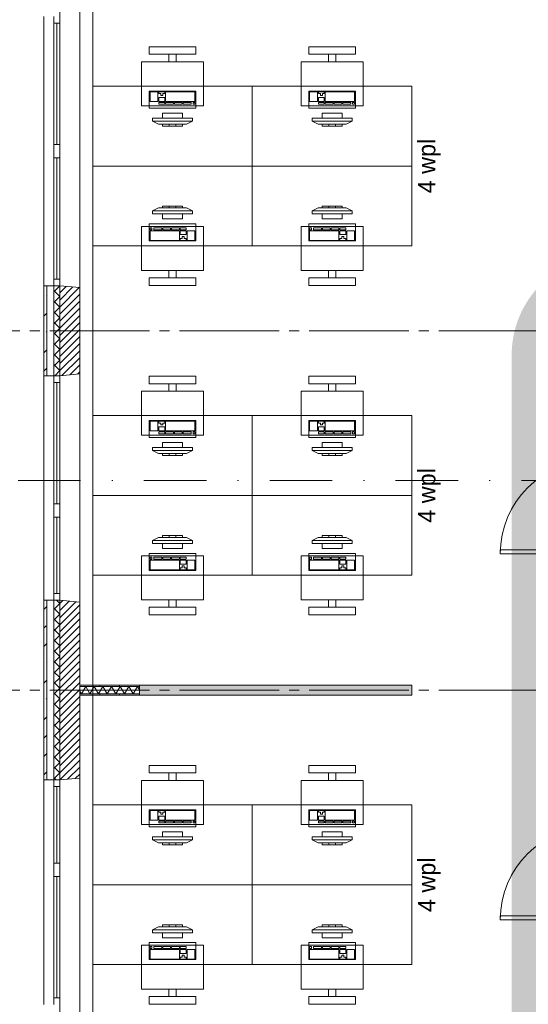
# Paper-space layout '19061B VOn 012b Plattegrond tweede verdieping' of a CAD drawing. Header units: millimetres. Extents: x 10 to 1052, y 0 to 594.
# Tile 8 of 50: x 159 to 210, y 211 to 310. Entities that reach past the tile are written whole.
import ezdxf
from ezdxf.xclip import XClip

# ---------------------------------------------------------------- set-up
doc = ezdxf.new("R2010")
doc.units = ezdxf.units.MM
doc.header["$MEASUREMENT"] = 0
doc.header["$XCLIPFRAME"] = 0
doc.linetypes.add('B0204', pattern=[13, 10, -1, 1, -1])
doc.linetypes.add('B0302', pattern=[12.51, 6.26, -3.125, 0, -3.125])
for name, color, linetype in [('21 Buitenwanden', 7, 'Continuous'), ('21 Buitenwanden Doorsnede-arcering', 7, 'Continuous'), ('21 Buitenwanden Laagscheidingslijnen', 7, 'Continuous'), ('21 Buitenwanden Ramen', 7, 'Continuous'), ('23 Vloeren', 7, 'Continuous'), ('67 Radiatoren - lijn', 7, 'Continuous'), ('82 Interieur', 7, 'Continuous'), ('82 Interieur 2D arcering', 7, 'Continuous'), ('A Lijn doorsnede', 7, 'Continuous'), ('A Stramien', 7, 'Continuous'), ('New_21 Vliesgevels', 7, 'Continuous'), ('New_21 Vliesgevels Deuren', 7, 'Continuous'), ('New_21 Vliesgevels Doorsnede-arcering', 7, 'Continuous'), ('New_22 NC Binnenwanden', 7, 'Continuous'), ('New_22 NC Binnenwanden Deuren', 7, 'Continuous'), ('New_22 NC Binnenwanden Doorsnede-arcering', 7, 'Continuous'), ('New_22 NC Binnenwanden Laagscheidingslijnen', 7, 'Continuous'), ('New_82 Interieur', 7, 'Continuous'), ('Z Ruimtebenaming', 7, 'Continuous')]:
    doc.layers.add(name, color=color, linetype=linetype)
doc.styles.add('GENERATED_STYLE_5', font='txt')
pattern_1 = [(45, (162.7604, 134.7577), (-1.838478, 1.838478), []), (45, (161.8411, 135.677), (-1.838478, 1.838478), [1.95, -0.65, 0, -0.65])]
pattern_2 = [(315, (162.7604, 134.7577), (0.53033, 0.53033), []), (45, (162.7604, 134.7577), (-0.53033, 0.53033), [])]
pattern_3 = [(45, (162.76037, 134.7577), (-0.3535534, 0.3535534), [])]
pattern_4 = [(270, (162.7604, 134.7577), (2, 0), [])]

# ---------------------------------------------------------------- blocks, each defined once
blk = doc.blocks.new('*X111')
at = {"layer": 'New_22 NC Binnenwanden Doorsnede-arcering', "color": 7, "linetype": 'Continuous', "lineweight": 0}
for p, q in [((164.76, 242.669), (164.925, 242.383)), ((165.358, 243.133), (164.925, 242.383)), ((165.358, 243.133), (165.791, 242.383)), ((166.224, 243.133), (165.791, 242.383)), ((166.224, 243.133), (166.657, 242.383)), ((167.091, 243.133), (166.657, 242.383)), ((167.091, 243.133), (167.524, 242.383)), ((167.957, 243.133), (167.524, 242.383)), ((167.957, 243.133), (168.39, 242.383)), ((168.823, 243.133), (168.39, 242.383)), ((168.823, 243.133), (169.256, 242.383)), ((169.689, 243.133), (169.256, 242.383)), ((169.689, 243.133), (170.122, 242.383)), ((170.555, 243.133), (170.122, 242.383)), ((170.555, 243.133), (170.76, 242.776))]:
    blk.add_line(p, q, dxfattribs=at)
blk = doc.blocks.new('Drawing_2_1', base_point=(162.76, 134.758))
at = {"layer": '21 Buitenwanden Doorsnede-arcering', "linetype": 'Continuous', "lineweight": 0, "true_color": 0x000000}
h = blk.add_hatch(dxfattribs=at)
h.set_pattern_fill('160_Natuursteen_0001', color=18, style=0, pattern_type=2)
h.set_pattern_definition(pattern_1)
h.paths.add_polyline_path([(161.16, 283.258), (161.16, 274.258), (161.46, 274.258), (161.46, 283.258)])
h = blk.add_hatch(dxfattribs=at)
h.set_pattern_fill('415_Isolatie_ruit_0001', color=18, style=0, pattern_type=2)
h.set_pattern_definition(pattern_2)
h.paths.add_polyline_path([(162.16, 274.258), (162.76, 274.258), (162.76, 283.258), (162.16, 283.258)])
h = blk.add_hatch(dxfattribs=at)
h.set_pattern_fill('220_Gewapend_beton___pre_2B', color=18, style=0, pattern_type=2)
h.set_pattern_definition(pattern_3)
h.paths.add_polyline_path([(162.76, 283.258), (162.76, 274.258), (164.76, 274.433), (164.76, 283.083)])
h = blk.add_hatch(dxfattribs=at)
h.set_pattern_fill('160_Natuursteen_0001', color=18, style=0, pattern_type=2)
h.set_pattern_definition(pattern_1)
h.paths.add_polyline_path([(161.16, 251.758), (161.16, 233.758), (161.46, 233.758), (161.46, 251.758)])
h = blk.add_hatch(dxfattribs=at)
h.set_pattern_fill('415_Isolatie_ruit_0001', color=18, style=0, pattern_type=2)
h.set_pattern_definition(pattern_2)
h.paths.add_polyline_path([(162.16, 251.758), (162.16, 233.758), (162.76, 233.758), (162.76, 251.758)])
h = blk.add_hatch(dxfattribs=at)
h.set_pattern_fill('220_Gewapend_beton___pre_2B', color=18, style=0, pattern_type=2)
h.set_pattern_definition(pattern_3)
h.paths.add_polyline_path([(162.76, 251.758), (162.76, 233.758), (164.76, 233.933), (164.76, 251.583)])
at = {"layer": '82 Interieur 2D arcering', "linetype": 'Continuous', "lineweight": 0, "true_color": 0xc9b395}
h = blk.add_hatch(color=253, dxfattribs=at)
h.paths.add_polyline_path([(208.058, 276.336), (208.058, 205.686, 0.414214), (218.058, 195.686), (234.058, 195.686, 0.414214), (244.058, 205.686), (244.058, 276.336, 0.414214), (234.058, 286.336), (218.058, 286.336, 0.414214)])
h.paths.add_polyline_path([(234.76, 218.258), (216.26, 218.258), (216.26, 267.258), (234.76, 267.258)], flags=0)
at = {"layer": 'New_21 Vliesgevels Doorsnede-arcering', "linetype": 'Continuous', "lineweight": 0, "true_color": 0x80e2d7}
blk.add_hatch(color=121, dxfattribs=at).paths.add_polyline_path([(170.76, 242.258), (198.06, 242.258), (198.06, 243.258), (170.76, 243.258)])
at = {"layer": 'New_22 NC Binnenwanden Doorsnede-arcering', "linetype": 'Continuous', "lineweight": 0, "true_color": 0x000000}
h = blk.add_hatch(dxfattribs=at)
h.set_pattern_fill('930_Lijnen_vert_200_0001', color=18, style=0, pattern_type=2)
h.set_pattern_definition(pattern_4)
h.paths.add_polyline_path([(170.76, 243.258), (164.76, 243.258), (164.76, 243.133), (170.76, 243.133)])
h = blk.add_hatch(dxfattribs=at)
h.set_pattern_fill('930_Lijnen_vert_200_0001', color=18, style=0, pattern_type=2)
h.set_pattern_definition(pattern_4)
h.paths.add_polyline_path([(164.76, 242.258), (170.76, 242.258), (170.76, 242.383), (164.76, 242.383)])
at = {"layer": '21 Buitenwanden', "color": 2, "linetype": 'Continuous', "lineweight": 0}
for p, q in [((161.16, 283.258), (161.46, 283.258)), ((161.16, 274.258), (161.46, 274.258)), ((161.16, 251.758), (161.46, 251.758)), ((161.16, 233.758), (161.46, 233.758))]:
    blk.add_line(p, q, dxfattribs=at)
at = {"layer": '21 Buitenwanden', "color": 9, "linetype": 'Continuous', "lineweight": 0}
for p, q in [((161.46, 283.258), (162.16, 283.258)), ((161.46, 274.258), (162.16, 274.258)), ((161.46, 251.758), (162.16, 251.758)), ((161.46, 233.758), (162.16, 233.758))]:
    blk.add_line(p, q, dxfattribs=at)
at = {"layer": '21 Buitenwanden', "color": 1, "linetype": 'Continuous', "lineweight": 0}
for p, q in [((162.16, 283.258), (162.76, 283.258)), ((162.16, 274.258), (162.76, 274.258)), ((162.16, 251.758), (162.76, 251.758)), ((162.16, 233.758), (162.76, 233.758))]:
    blk.add_line(p, q, dxfattribs=at)
at = {"layer": '21 Buitenwanden', "color": 3, "linetype": 'Continuous', "lineweight": 0}
for p, q in [((162.76, 283.258), (164.76, 283.083)), ((162.76, 274.258), (164.76, 274.433)), ((162.76, 251.758), (164.76, 251.583)), ((162.76, 233.758), (164.76, 233.933))]:
    blk.add_line(p, q, dxfattribs=at)
at = {"layer": '21 Buitenwanden', "color": 2, "linetype": 'Continuous', "lineweight": 0, "flags": 128}
for points in [[(161.16, 283.258), (161.16, 274.258)], [(161.16, 251.758), (161.16, 233.758)]]:
    blk.add_lwpolyline(points, dxfattribs=at)
at = {"layer": '21 Buitenwanden', "color": 3, "linetype": 'Continuous', "lineweight": 0, "flags": 128}
for points in [[(164.76, 274.433), (164.76, 283.083)], [(164.76, 233.933), (164.76, 251.583)]]:
    blk.add_lwpolyline(points, dxfattribs=at)
at = {"layer": '21 Buitenwanden Laagscheidingslijnen', "color": 2, "linetype": 'Continuous', "lineweight": 0}
for p, q in [((161.46, 283.258), (161.46, 274.258)), ((161.46, 251.758), (161.46, 233.758))]:
    blk.add_line(p, q, dxfattribs=at)
at = {"layer": '21 Buitenwanden Laagscheidingslijnen', "color": 1, "linetype": 'Continuous', "lineweight": 0}
for p, q in [((162.16, 283.258), (162.16, 274.258)), ((162.16, 251.758), (162.16, 233.758))]:
    blk.add_line(p, q, dxfattribs=at)
at = {"layer": '21 Buitenwanden Laagscheidingslijnen', "color": 3, "linetype": 'Continuous', "lineweight": 0}
for p, q in [((162.76, 283.258), (162.76, 274.258)), ((162.76, 251.758), (162.76, 233.758))]:
    blk.add_line(p, q, dxfattribs=at)
at = {"layer": '21 Buitenwanden Ramen', "color": 9, "linetype": 'Continuous', "lineweight": 0}
for p, q in [((161.16, 296.758), (161.16, 310.258)), ((164.76, 296.758), (164.76, 310.433)), ((161.16, 283.258), (161.16, 296.758)), ((162.16, 283.928), (162.16, 296.088)), ((162.46, 283.928), (162.46, 296.088)), ((162.76, 296.088), (162.76, 283.928)), ((164.76, 283.083), (164.76, 296.758)), ((161.46, 283.258), (162.16, 283.258)), ((161.16, 260.758), (161.16, 274.258)), ((161.46, 274.258), (162.16, 274.258)), ((164.76, 260.758), (164.76, 274.433)), ((161.16, 251.758), (161.16, 260.758)), ((164.76, 251.583), (164.76, 260.758)), ((162.16, 252.428), (162.16, 260.088)), ((162.46, 252.428), (162.46, 260.088)), ((162.76, 260.088), (162.76, 252.428)), ((161.46, 251.758), (162.16, 251.758)), ((164.76, 233.933), (164.76, 224.758)), ((161.16, 233.758), (161.16, 224.758)), ((161.46, 233.758), (162.16, 233.758)), ((162.16, 233.088), (162.16, 225.428)), ((162.46, 233.088), (162.46, 225.428)), ((162.76, 225.428), (162.76, 233.088)), ((161.16, 224.758), (161.16, 211.258)), ((164.76, 224.758), (164.76, 211.083))]:
    blk.add_line(p, q, dxfattribs=at)
at = {"layer": '21 Buitenwanden Ramen', "color": 1, "linetype": 'Continuous', "lineweight": 0}
for p, q in [((162.16, 309.588), (162.16, 310.258)), ((162.76, 310.258), (162.76, 309.588)), ((162.76, 309.588), (162.16, 309.588)), ((162.16, 297.428), (162.16, 309.588)), ((162.46, 297.428), (162.46, 309.588)), ((162.76, 309.588), (162.76, 297.428)), ((162.16, 296.758), (162.16, 297.428)), ((162.16, 297.428), (162.76, 297.428)), ((162.76, 297.428), (162.76, 296.758)), ((162.16, 296.088), (162.16, 296.758)), ((162.76, 296.088), (162.16, 296.088)), ((162.76, 296.758), (162.76, 296.088)), ((162.16, 283.258), (162.16, 283.928)), ((162.16, 283.928), (162.76, 283.928)), ((162.16, 283.258), (162.76, 283.258)), ((162.16, 283.258), (162.76, 283.258)), ((162.76, 283.928), (162.76, 283.258)), ((162.16, 273.588), (162.16, 274.258)), ((162.16, 274.258), (162.76, 274.258)), ((162.16, 274.258), (162.76, 274.258)), ((162.76, 274.258), (162.76, 273.588)), ((162.76, 273.588), (162.16, 273.588)), ((162.16, 261.428), (162.16, 273.588)), ((162.46, 261.428), (162.46, 273.588)), ((162.76, 273.588), (162.76, 261.428)), ((162.16, 260.758), (162.16, 261.428)), ((162.16, 261.428), (162.76, 261.428)), ((162.76, 261.428), (162.76, 260.758)), ((162.16, 260.088), (162.16, 260.758)), ((162.76, 260.758), (162.76, 260.088)), ((162.76, 260.088), (162.16, 260.088)), ((162.16, 251.758), (162.16, 252.428)), ((162.16, 252.428), (162.76, 252.428)), ((162.16, 251.758), (162.76, 251.758)), ((162.16, 251.758), (162.76, 251.758)), ((162.76, 252.428), (162.76, 251.758)), ((162.16, 233.758), (162.16, 233.088)), ((162.16, 233.758), (162.76, 233.758)), ((162.16, 233.758), (162.76, 233.758)), ((162.16, 233.088), (162.76, 233.088)), ((162.76, 233.088), (162.76, 233.758)), ((162.76, 225.428), (162.16, 225.428)), ((162.16, 225.428), (162.16, 224.758)), ((162.76, 224.758), (162.76, 225.428)), ((162.16, 224.758), (162.16, 224.088)), ((162.16, 224.088), (162.76, 224.088)), ((162.16, 224.088), (162.16, 211.928)), ((162.46, 224.088), (162.46, 211.928)), ((162.76, 224.088), (162.76, 224.758)), ((162.76, 211.928), (162.76, 224.088)), ((162.76, 211.928), (162.16, 211.928)), ((162.16, 211.928), (162.16, 211.258)), ((162.76, 211.258), (162.76, 211.928))]:
    blk.add_line(p, q, dxfattribs=at)
at = {"layer": '21 Buitenwanden Ramen', "color": 2, "linetype": 'Continuous', "lineweight": 0}
for p, q in [((161.16, 283.258), (161.46, 283.258)), ((161.16, 274.258), (161.46, 274.258)), ((161.16, 251.758), (161.46, 251.758)), ((161.16, 233.758), (161.46, 233.758))]:
    blk.add_line(p, q, dxfattribs=at)
at = {"layer": '21 Buitenwanden Ramen', "color": 3, "linetype": 'Continuous', "lineweight": 0}
for p, q in [((162.76, 283.258), (164.76, 283.083)), ((162.76, 274.258), (164.76, 274.433)), ((162.76, 251.758), (164.76, 251.583)), ((162.76, 233.758), (164.76, 233.933))]:
    blk.add_line(p, q, dxfattribs=at)
at = {"layer": '23 Vloeren', "color": 1, "linetype": 'Continuous', "lineweight": 0, "flags": 128}
blk.add_lwpolyline([(808.76, 465.758), (380.76, 465.758), (380.76, 450.758), (286.76, 450.758), (286.76, 420.258), (250.56, 420.258), (250.56, 436.781), (234.26, 436.781), (234.26, 458.758), (286.76, 458.758), (286.76, 474.758), (234.26, 474.758), (164.76, 474.758), (164.76, 136.758)], dxfattribs=at)
at = {"layer": '67 Radiatoren - lijn', "color": 9, "linetype": 'Continuous', "lineweight": 0, "flags": 128}
blk.add_lwpolyline([(285.46, 459.258), (285.46, 473.458), (166.06, 473.458), (166.06, 138.058), (207.76, 138.058)], dxfattribs=at)
at = {"layer": 'A Lijn doorsnede', "color": 9, "linetype": 'B0302', "lineweight": 0}
blk.add_line((120.76, 263.749), (719.455, 263.749), dxfattribs=at)
at = {"layer": 'A Stramien', "color": 9, "linetype": 'B0204', "lineweight": 0}
for p, q in [((162.76, 516.758), (162.76, 94.758)), ((122.76, 278.758), (850.76, 278.758)), ((122.76, 242.758), (850.76, 242.758))]:
    blk.add_line(p, q, dxfattribs=at)
at = {"layer": 'New_21 Vliesgevels', "color": 1, "linetype": 'Continuous', "lineweight": 0, "flags": 128}
for points in [[(198.06, 243.258), (170.76, 243.258)], [(170.76, 243.258), (170.76, 242.258)], [(198.06, 242.258), (198.06, 243.258)], [(170.76, 242.258), (198.06, 242.258)]]:
    blk.add_lwpolyline(points, dxfattribs=at)
at = {"layer": 'New_21 Vliesgevels Deuren', "color": 1, "linetype": 'Continuous', "lineweight": 0}
for p, q in [((216.26, 220.158), (206.92, 220.158)), ((206.92, 220.158), (206.92, 219.758)), ((206.92, 219.758), (216.26, 219.758))]:
    blk.add_line(p, q, dxfattribs=at)
blk.add_arc((216.26, 219.758), 9.34, 90, 180, dxfattribs=at)
at = {"layer": 'New_22 NC Binnenwanden', "color": 1, "linetype": 'Continuous', "lineweight": 0, "flags": 128}
for points in [[(170.76, 243.258), (164.76, 243.258)], [(164.76, 243.258), (164.76, 242.258)], [(170.76, 242.258), (170.76, 243.258)], [(164.76, 242.258), (170.76, 242.258)]]:
    blk.add_lwpolyline(points, dxfattribs=at)
at = {"layer": 'New_22 NC Binnenwanden Deuren', "color": 1, "linetype": 'Continuous', "lineweight": 0}
for p, q in [((216.26, 256.818), (206.92, 256.818)), ((206.92, 256.818), (206.92, 256.418)), ((206.92, 256.418), (216.26, 256.418))]:
    blk.add_line(p, q, dxfattribs=at)
blk.add_arc((216.26, 256.418), 9.34, 90, 180, dxfattribs=at)
at = {"layer": 'New_22 NC Binnenwanden Laagscheidingslijnen', "color": 1, "linetype": 'Continuous', "lineweight": 0}
for p, q in [((170.76, 243.133), (164.76, 243.133)), ((164.76, 242.383), (170.76, 242.383))]:
    blk.add_line(p, q, dxfattribs=at)
at = {"layer": 'New_82 Interieur', "color": 1, "linetype": 'Continuous', "lineweight": 0}
for p, q in [((172.592, 302.709), (171.808, 302.709)), ((171.808, 302.709), (171.808, 301.74)), ((172.592, 301.74), (172.592, 302.709)), ((173.277, 302.709), (172.689, 302.709)), ((172.689, 302.709), (172.689, 302.515)), ((172.689, 302.515), (172.885, 302.515)), ((173.277, 302.127), (172.689, 302.127)), ((172.689, 302.127), (172.689, 301.74)), ((172.885, 302.515), (172.885, 302.321)), ((172.885, 302.321), (173.081, 302.321)), ((173.081, 302.321), (173.081, 302.515)), ((173.081, 302.515), (173.277, 302.515)), ((173.277, 302.515), (173.277, 302.709)), ((173.277, 301.74), (173.277, 302.127)), ((176.312, 302.709), (173.375, 302.709)), ((173.375, 302.709), (173.375, 301.74)), ((176.312, 301.74), (176.312, 302.709)), ((188.592, 302.709), (187.808, 302.709)), ((187.808, 302.709), (187.808, 301.74)), ((188.592, 301.74), (188.592, 302.709)), ((189.277, 302.709), (188.689, 302.709)), ((188.689, 302.709), (188.689, 302.515)), ((188.689, 302.515), (188.885, 302.515)), ((189.277, 302.127), (188.689, 302.127)), ((188.689, 302.127), (188.689, 301.74)), ((188.885, 302.515), (188.885, 302.321)), ((188.885, 302.321), (189.081, 302.321)), ((189.081, 302.321), (189.081, 302.515)), ((189.081, 302.515), (189.277, 302.515)), ((189.277, 302.515), (189.277, 302.709)), ((189.277, 301.74), (189.277, 302.127)), ((192.312, 302.709), (189.375, 302.709)), ((189.375, 302.709), (189.375, 301.74)), ((192.312, 301.74), (192.312, 302.709)), ((171.808, 301.74), (172.592, 301.74)), ((172.689, 301.74), (173.277, 301.74)), ((173.277, 301.643), (172.689, 301.643)), ((172.689, 301.643), (172.689, 301.449)), ((172.689, 301.449), (173.277, 301.449)), ((173.277, 301.449), (173.277, 301.643)), ((173.375, 301.74), (176.312, 301.74)), ((174.158, 301.643), (173.375, 301.643)), ((173.375, 301.643), (173.375, 301.449)), ((173.375, 301.449), (174.158, 301.449)), ((174.158, 301.449), (174.158, 301.643)), ((175.039, 301.643), (174.256, 301.643)), ((174.256, 301.643), (174.256, 301.449)), ((174.256, 301.449), (175.039, 301.449)), ((175.039, 301.449), (175.039, 301.643)), ((175.921, 301.643), (175.137, 301.643)), ((175.137, 301.643), (175.137, 301.449)), ((175.137, 301.449), (175.921, 301.449)), ((175.921, 301.449), (175.921, 301.643)), ((176.312, 301.643), (176.117, 301.643)), ((176.117, 301.643), (176.117, 301.449)), ((176.117, 301.449), (176.312, 301.449)), ((176.312, 301.449), (176.312, 301.643)), ((187.808, 301.74), (188.592, 301.74)), ((188.689, 301.74), (189.277, 301.74)), ((189.277, 301.643), (188.689, 301.643)), ((188.689, 301.643), (188.689, 301.449)), ((188.689, 301.449), (189.277, 301.449)), ((189.277, 301.449), (189.277, 301.643)), ((189.375, 301.74), (192.312, 301.74)), ((190.158, 301.643), (189.375, 301.643)), ((189.375, 301.643), (189.375, 301.449)), ((189.375, 301.449), (190.158, 301.449)), ((190.158, 301.449), (190.158, 301.643)), ((191.039, 301.643), (190.256, 301.643)), ((190.256, 301.643), (190.256, 301.449)), ((190.256, 301.449), (191.039, 301.449)), ((191.039, 301.449), (191.039, 301.643)), ((191.921, 301.643), (191.137, 301.643)), ((191.137, 301.643), (191.137, 301.449)), ((191.137, 301.449), (191.921, 301.449)), ((191.921, 301.449), (191.921, 301.643)), ((192.312, 301.643), (192.117, 301.643)), ((192.117, 301.643), (192.117, 301.449)), ((192.117, 301.449), (192.312, 301.449)), ((192.312, 301.449), (192.312, 301.643)), ((176.06, 300.058), (172.06, 300.058)), ((172.06, 300.058), (172.06, 299.758)), ((175.06, 300.558), (173.06, 300.558)), ((173.06, 300.558), (173.06, 300.058)), ((173.06, 300.058), (175.06, 300.058)), ((175.06, 300.058), (175.06, 300.558)), ((176.06, 299.758), (176.06, 300.058)), ((192.06, 300.058), (188.06, 300.058)), ((188.06, 300.058), (188.06, 299.758)), ((191.06, 300.558), (189.06, 300.558)), ((189.06, 300.558), (189.06, 300.058)), ((189.06, 300.058), (191.06, 300.058)), ((191.06, 300.058), (191.06, 300.558)), ((192.06, 299.758), (192.06, 300.058)), ((172.06, 299.758), (176.06, 299.758)), ((172.06, 299.758), (172.66, 299.458)), ((175.46, 299.458), (172.66, 299.458)), ((175.06, 299.458), (173.06, 299.458)), ((173.06, 299.458), (173.06, 299.258)), ((173.06, 299.258), (175.06, 299.258)), ((173.727, 299.458), (173.727, 299.258)), ((174.394, 299.458), (174.394, 299.258)), ((175.06, 299.258), (175.06, 299.458)), ((176.06, 299.758), (175.46, 299.458)), ((188.06, 299.758), (192.06, 299.758)), ((188.06, 299.758), (188.66, 299.458)), ((191.46, 299.458), (188.66, 299.458)), ((191.06, 299.458), (189.06, 299.458)), ((189.06, 299.458), (189.06, 299.258)), ((189.06, 299.258), (191.06, 299.258)), ((189.727, 299.458), (189.727, 299.258)), ((190.394, 299.458), (190.394, 299.258)), ((191.06, 299.258), (191.06, 299.458)), ((192.06, 299.758), (191.46, 299.458)), ((172.06, 290.758), (172.66, 291.058)), ((172.66, 291.058), (175.46, 291.058)), ((175.06, 291.258), (173.06, 291.258)), ((173.06, 291.258), (173.06, 291.058)), ((173.06, 291.058), (175.06, 291.058)), ((173.727, 291.058), (173.727, 291.258)), ((174.394, 291.058), (174.394, 291.258)), ((175.06, 291.058), (175.06, 291.258)), ((176.06, 290.758), (175.46, 291.058)), ((188.06, 290.758), (188.66, 291.058)), ((188.66, 291.058), (191.46, 291.058)), ((191.06, 291.258), (189.06, 291.258)), ((189.06, 291.258), (189.06, 291.058)), ((189.06, 291.058), (191.06, 291.058)), ((189.727, 291.058), (189.727, 291.258)), ((190.394, 291.058), (190.394, 291.258)), ((191.06, 291.058), (191.06, 291.258)), ((192.06, 290.758), (191.46, 291.058)), ((176.06, 290.758), (172.06, 290.758)), ((172.06, 290.758), (172.06, 290.458)), ((172.06, 290.458), (176.06, 290.458)), ((175.06, 290.458), (173.06, 290.458)), ((173.06, 290.458), (173.06, 289.958)), ((175.06, 289.958), (175.06, 290.458)), ((176.06, 290.458), (176.06, 290.758)), ((192.06, 290.758), (188.06, 290.758)), ((188.06, 290.758), (188.06, 290.458)), ((188.06, 290.458), (192.06, 290.458)), ((191.06, 290.458), (189.06, 290.458)), ((189.06, 290.458), (189.06, 289.958)), ((191.06, 289.958), (191.06, 290.458)), ((192.06, 290.458), (192.06, 290.758)), ((172.004, 289.067), (171.808, 289.067)), ((171.808, 289.067), (171.808, 288.873)), ((172.004, 288.873), (172.004, 289.067)), ((172.983, 289.067), (172.2, 289.067)), ((172.2, 289.067), (172.2, 288.873)), ((172.983, 288.873), (172.983, 289.067)), ((173.06, 289.958), (175.06, 289.958)), ((173.864, 289.067), (173.081, 289.067)), ((173.081, 289.067), (173.081, 288.873)), ((173.864, 288.873), (173.864, 289.067)), ((174.746, 289.067), (173.962, 289.067)), ((173.962, 289.067), (173.962, 288.873)), ((174.746, 288.873), (174.746, 289.067)), ((175.431, 289.067), (174.844, 289.067)), ((174.844, 289.067), (174.844, 288.873)), ((175.431, 288.873), (175.431, 289.067)), ((188.004, 289.067), (187.808, 289.067)), ((187.808, 289.067), (187.808, 288.873)), ((188.004, 288.873), (188.004, 289.067)), ((188.983, 289.067), (188.2, 289.067)), ((188.2, 289.067), (188.2, 288.873)), ((188.983, 288.873), (188.983, 289.067)), ((189.06, 289.958), (191.06, 289.958)), ((189.864, 289.067), (189.081, 289.067)), ((189.081, 289.067), (189.081, 288.873)), ((189.864, 288.873), (189.864, 289.067)), ((190.746, 289.067), (189.962, 289.067)), ((189.962, 289.067), (189.962, 288.873)), ((190.746, 288.873), (190.746, 289.067)), ((191.431, 289.067), (190.844, 289.067)), ((190.844, 289.067), (190.844, 288.873)), ((191.431, 288.873), (191.431, 289.067)), ((171.808, 288.873), (172.004, 288.873)), ((174.746, 288.776), (171.808, 288.776)), ((171.808, 288.776), (171.808, 287.806)), ((172.2, 288.873), (172.983, 288.873)), ((173.081, 288.873), (173.864, 288.873)), ((173.962, 288.873), (174.746, 288.873)), ((174.746, 287.806), (174.746, 288.776)), ((174.844, 288.873), (175.431, 288.873)), ((175.431, 288.776), (174.844, 288.776)), ((174.844, 288.776), (174.844, 288.388)), ((174.844, 288.388), (175.431, 288.388)), ((175.235, 288.194), (175.039, 288.194)), ((175.039, 288.194), (175.039, 288)), ((175.235, 288), (175.235, 288.194)), ((175.431, 288.388), (175.431, 288.776)), ((176.312, 288.776), (175.529, 288.776)), ((175.529, 288.776), (175.529, 287.806)), ((176.312, 287.806), (176.312, 288.776)), ((187.808, 288.873), (188.004, 288.873)), ((190.746, 288.776), (187.808, 288.776)), ((187.808, 288.776), (187.808, 287.806)), ((188.2, 288.873), (188.983, 288.873)), ((189.081, 288.873), (189.864, 288.873)), ((189.962, 288.873), (190.746, 288.873)), ((190.746, 287.806), (190.746, 288.776)), ((190.844, 288.873), (191.431, 288.873)), ((191.431, 288.776), (190.844, 288.776)), ((190.844, 288.776), (190.844, 288.388)), ((190.844, 288.388), (191.431, 288.388)), ((191.235, 288.194), (191.039, 288.194)), ((191.039, 288.194), (191.039, 288)), ((191.235, 288), (191.235, 288.194)), ((191.431, 288.388), (191.431, 288.776)), ((192.312, 288.776), (191.529, 288.776)), ((191.529, 288.776), (191.529, 287.806)), ((192.312, 287.806), (192.312, 288.776)), ((171.808, 287.806), (174.746, 287.806)), ((175.039, 288), (174.844, 288)), ((174.844, 288), (174.844, 287.806)), ((174.844, 287.806), (175.431, 287.806)), ((175.431, 288), (175.235, 288)), ((175.431, 287.806), (175.431, 288)), ((175.529, 287.806), (176.312, 287.806)), ((187.808, 287.806), (190.746, 287.806)), ((191.039, 288), (190.844, 288)), ((190.844, 288), (190.844, 287.806)), ((190.844, 287.806), (191.431, 287.806)), ((191.431, 288), (191.235, 288)), ((191.431, 287.806), (191.431, 288)), ((191.529, 287.806), (192.312, 287.806)), ((172.592, 269.709), (171.808, 269.709)), ((171.808, 269.709), (171.808, 268.74)), ((172.592, 268.74), (172.592, 269.709)), ((173.277, 269.709), (172.689, 269.709)), ((172.689, 269.709), (172.689, 269.515)), ((172.689, 269.515), (172.885, 269.515)), ((172.885, 269.515), (172.885, 269.321)), ((172.885, 269.321), (173.081, 269.321)), ((173.081, 269.321), (173.081, 269.515)), ((173.081, 269.515), (173.277, 269.515)), ((173.277, 269.515), (173.277, 269.709)), ((176.312, 269.709), (173.375, 269.709)), ((173.375, 269.709), (173.375, 268.74)), ((176.312, 268.74), (176.312, 269.709)), ((188.592, 269.709), (187.808, 269.709)), ((187.808, 269.709), (187.808, 268.74)), ((188.592, 268.74), (188.592, 269.709)), ((189.277, 269.709), (188.689, 269.709)), ((188.689, 269.709), (188.689, 269.515)), ((188.689, 269.515), (188.885, 269.515)), ((188.885, 269.515), (188.885, 269.321)), ((188.885, 269.321), (189.081, 269.321)), ((189.081, 269.321), (189.081, 269.515)), ((189.081, 269.515), (189.277, 269.515)), ((189.277, 269.515), (189.277, 269.709)), ((192.312, 269.709), (189.375, 269.709)), ((189.375, 269.709), (189.375, 268.74)), ((192.312, 268.74), (192.312, 269.709)), ((171.808, 268.74), (172.592, 268.74)), ((173.277, 269.127), (172.689, 269.127)), ((172.689, 269.127), (172.689, 268.74)), ((172.689, 268.74), (173.277, 268.74)), ((173.277, 268.643), (172.689, 268.643)), ((172.689, 268.643), (172.689, 268.449)), ((172.689, 268.449), (173.277, 268.449)), ((173.277, 268.74), (173.277, 269.127)), ((173.277, 268.449), (173.277, 268.643)), ((173.375, 268.74), (176.312, 268.74)), ((174.158, 268.643), (173.375, 268.643)), ((173.375, 268.643), (173.375, 268.449)), ((173.375, 268.449), (174.158, 268.449)), ((174.158, 268.449), (174.158, 268.643)), ((175.039, 268.643), (174.256, 268.643)), ((174.256, 268.643), (174.256, 268.449)), ((174.256, 268.449), (175.039, 268.449)), ((175.039, 268.449), (175.039, 268.643)), ((175.921, 268.643), (175.137, 268.643)), ((175.137, 268.643), (175.137, 268.449)), ((175.137, 268.449), (175.921, 268.449)), ((175.921, 268.449), (175.921, 268.643)), ((176.312, 268.643), (176.117, 268.643)), ((176.117, 268.643), (176.117, 268.449)), ((176.117, 268.449), (176.312, 268.449)), ((176.312, 268.449), (176.312, 268.643)), ((187.808, 268.74), (188.592, 268.74)), ((189.277, 269.127), (188.689, 269.127)), ((188.689, 269.127), (188.689, 268.74)), ((188.689, 268.74), (189.277, 268.74)), ((189.277, 268.643), (188.689, 268.643)), ((188.689, 268.643), (188.689, 268.449)), ((188.689, 268.449), (189.277, 268.449)), ((189.277, 268.74), (189.277, 269.127)), ((189.277, 268.449), (189.277, 268.643)), ((189.375, 268.74), (192.312, 268.74)), ((190.158, 268.643), (189.375, 268.643)), ((189.375, 268.643), (189.375, 268.449)), ((189.375, 268.449), (190.158, 268.449)), ((190.158, 268.449), (190.158, 268.643)), ((191.039, 268.643), (190.256, 268.643)), ((190.256, 268.643), (190.256, 268.449)), ((190.256, 268.449), (191.039, 268.449)), ((191.039, 268.449), (191.039, 268.643)), ((191.921, 268.643), (191.137, 268.643)), ((191.137, 268.643), (191.137, 268.449)), ((191.137, 268.449), (191.921, 268.449)), ((191.921, 268.449), (191.921, 268.643)), ((192.312, 268.643), (192.117, 268.643)), ((192.117, 268.643), (192.117, 268.449)), ((192.117, 268.449), (192.312, 268.449)), ((192.312, 268.449), (192.312, 268.643)), ((175.06, 267.558), (173.06, 267.558)), ((173.06, 267.558), (173.06, 267.058)), ((175.06, 267.058), (175.06, 267.558)), ((191.06, 267.558), (189.06, 267.558)), ((189.06, 267.558), (189.06, 267.058)), ((191.06, 267.058), (191.06, 267.558)), ((176.06, 267.058), (172.06, 267.058)), ((172.06, 267.058), (172.06, 266.758)), ((172.06, 266.758), (176.06, 266.758)), ((172.06, 266.758), (172.66, 266.458)), ((175.46, 266.458), (172.66, 266.458)), ((173.06, 267.058), (175.06, 267.058)), ((175.06, 266.458), (173.06, 266.458)), ((173.06, 266.458), (173.06, 266.258)), ((173.727, 266.458), (173.727, 266.258)), ((174.394, 266.458), (174.394, 266.258)), ((175.06, 266.258), (175.06, 266.458)), ((176.06, 266.758), (175.46, 266.458)), ((176.06, 266.758), (176.06, 267.058)), ((192.06, 267.058), (188.06, 267.058)), ((188.06, 267.058), (188.06, 266.758)), ((188.06, 266.758), (192.06, 266.758)), ((188.06, 266.758), (188.66, 266.458)), ((191.46, 266.458), (188.66, 266.458)), ((189.06, 267.058), (191.06, 267.058)), ((191.06, 266.458), (189.06, 266.458)), ((189.06, 266.458), (189.06, 266.258)), ((189.727, 266.458), (189.727, 266.258)), ((190.394, 266.458), (190.394, 266.258)), ((191.06, 266.258), (191.06, 266.458)), ((192.06, 266.758), (191.46, 266.458)), ((192.06, 266.758), (192.06, 267.058)), ((173.06, 266.258), (175.06, 266.258)), ((189.06, 266.258), (191.06, 266.258)), ((172.06, 257.758), (172.66, 258.058)), ((176.06, 257.758), (172.06, 257.758)), ((172.06, 257.758), (172.06, 257.458)), ((172.06, 257.458), (176.06, 257.458)), ((172.66, 258.058), (175.46, 258.058)), ((175.06, 258.258), (173.06, 258.258)), ((173.06, 258.258), (173.06, 258.058)), ((173.06, 258.058), (175.06, 258.058)), ((175.06, 257.458), (173.06, 257.458)), ((173.06, 257.458), (173.06, 256.958)), ((173.727, 258.058), (173.727, 258.258)), ((174.394, 258.058), (174.394, 258.258)), ((175.06, 258.058), (175.06, 258.258)), ((175.06, 256.958), (175.06, 257.458)), ((176.06, 257.758), (175.46, 258.058)), ((176.06, 257.458), (176.06, 257.758)), ((188.06, 257.758), (188.66, 258.058)), ((192.06, 257.758), (188.06, 257.758)), ((188.06, 257.758), (188.06, 257.458)), ((188.06, 257.458), (192.06, 257.458)), ((188.66, 258.058), (191.46, 258.058)), ((191.06, 258.258), (189.06, 258.258)), ((189.06, 258.258), (189.06, 258.058)), ((189.06, 258.058), (191.06, 258.058)), ((191.06, 257.458), (189.06, 257.458)), ((189.06, 257.458), (189.06, 256.958)), ((189.727, 258.058), (189.727, 258.258)), ((190.394, 258.058), (190.394, 258.258)), ((191.06, 258.058), (191.06, 258.258)), ((191.06, 256.958), (191.06, 257.458)), ((192.06, 257.758), (191.46, 258.058)), ((192.06, 257.458), (192.06, 257.758)), ((173.06, 256.958), (175.06, 256.958)), ((189.06, 256.958), (191.06, 256.958)), ((172.004, 256.067), (171.808, 256.067)), ((171.808, 256.067), (171.808, 255.873)), ((171.808, 255.873), (172.004, 255.873)), ((174.746, 255.776), (171.808, 255.776)), ((171.808, 255.776), (171.808, 254.806)), ((172.004, 255.873), (172.004, 256.067)), ((172.983, 256.067), (172.2, 256.067)), ((172.2, 256.067), (172.2, 255.873)), ((172.2, 255.873), (172.983, 255.873)), ((172.983, 255.873), (172.983, 256.067)), ((173.864, 256.067), (173.081, 256.067)), ((173.081, 256.067), (173.081, 255.873)), ((173.081, 255.873), (173.864, 255.873)), ((173.864, 255.873), (173.864, 256.067)), ((174.746, 256.067), (173.962, 256.067)), ((173.962, 256.067), (173.962, 255.873)), ((173.962, 255.873), (174.746, 255.873)), ((174.746, 255.873), (174.746, 256.067)), ((174.746, 254.806), (174.746, 255.776)), ((175.431, 256.067), (174.844, 256.067)), ((174.844, 256.067), (174.844, 255.873)), ((174.844, 255.873), (175.431, 255.873)), ((175.431, 255.776), (174.844, 255.776)), ((174.844, 255.776), (174.844, 255.388)), ((175.431, 255.873), (175.431, 256.067)), ((175.431, 255.388), (175.431, 255.776)), ((176.312, 255.776), (175.529, 255.776)), ((175.529, 255.776), (175.529, 254.806)), ((176.312, 254.806), (176.312, 255.776)), ((188.004, 256.067), (187.808, 256.067)), ((187.808, 256.067), (187.808, 255.873)), ((187.808, 255.873), (188.004, 255.873)), ((190.746, 255.776), (187.808, 255.776)), ((187.808, 255.776), (187.808, 254.806)), ((188.004, 255.873), (188.004, 256.067)), ((188.983, 256.067), (188.2, 256.067)), ((188.2, 256.067), (188.2, 255.873)), ((188.2, 255.873), (188.983, 255.873)), ((188.983, 255.873), (188.983, 256.067)), ((189.864, 256.067), (189.081, 256.067)), ((189.081, 256.067), (189.081, 255.873)), ((189.081, 255.873), (189.864, 255.873)), ((189.864, 255.873), (189.864, 256.067)), ((190.746, 256.067), (189.962, 256.067)), ((189.962, 256.067), (189.962, 255.873)), ((189.962, 255.873), (190.746, 255.873)), ((190.746, 255.873), (190.746, 256.067)), ((190.746, 254.806), (190.746, 255.776)), ((191.431, 256.067), (190.844, 256.067)), ((190.844, 256.067), (190.844, 255.873)), ((190.844, 255.873), (191.431, 255.873)), ((191.431, 255.776), (190.844, 255.776)), ((190.844, 255.776), (190.844, 255.388)), ((191.431, 255.873), (191.431, 256.067)), ((191.431, 255.388), (191.431, 255.776)), ((192.312, 255.776), (191.529, 255.776)), ((191.529, 255.776), (191.529, 254.806)), ((192.312, 254.806), (192.312, 255.776)), ((171.808, 254.806), (174.746, 254.806)), ((174.844, 255.388), (175.431, 255.388)), ((175.039, 255), (174.844, 255)), ((174.844, 255), (174.844, 254.806)), ((174.844, 254.806), (175.431, 254.806)), ((175.235, 255.194), (175.039, 255.194)), ((175.039, 255.194), (175.039, 255)), ((175.235, 255), (175.235, 255.194)), ((175.431, 255), (175.235, 255)), ((175.431, 254.806), (175.431, 255)), ((175.529, 254.806), (176.312, 254.806)), ((187.808, 254.806), (190.746, 254.806)), ((190.844, 255.388), (191.431, 255.388)), ((191.039, 255), (190.844, 255)), ((190.844, 255), (190.844, 254.806)), ((190.844, 254.806), (191.431, 254.806)), ((191.235, 255.194), (191.039, 255.194)), ((191.039, 255.194), (191.039, 255)), ((191.235, 255), (191.235, 255.194)), ((191.431, 255), (191.235, 255)), ((191.431, 254.806), (191.431, 255)), ((191.529, 254.806), (192.312, 254.806)), ((172.592, 230.709), (171.808, 230.709)), ((171.808, 230.709), (171.808, 229.74)), ((172.592, 229.74), (172.592, 230.709)), ((173.277, 230.709), (172.689, 230.709)), ((172.689, 230.709), (172.689, 230.515)), ((172.689, 230.515), (172.885, 230.515)), ((173.277, 230.127), (172.689, 230.127)), ((172.689, 230.127), (172.689, 229.74)), ((172.885, 230.515), (172.885, 230.321)), ((172.885, 230.321), (173.081, 230.321)), ((173.081, 230.321), (173.081, 230.515)), ((173.081, 230.515), (173.277, 230.515)), ((173.277, 230.515), (173.277, 230.709)), ((173.277, 229.74), (173.277, 230.127)), ((176.312, 230.709), (173.375, 230.709)), ((173.375, 230.709), (173.375, 229.74)), ((176.312, 229.74), (176.312, 230.709)), ((188.592, 230.709), (187.808, 230.709)), ((187.808, 230.709), (187.808, 229.74)), ((188.592, 229.74), (188.592, 230.709)), ((189.277, 230.709), (188.689, 230.709)), ((188.689, 230.709), (188.689, 230.515)), ((188.689, 230.515), (188.885, 230.515)), ((189.277, 230.127), (188.689, 230.127)), ((188.689, 230.127), (188.689, 229.74)), ((188.885, 230.515), (188.885, 230.321)), ((188.885, 230.321), (189.081, 230.321)), ((189.081, 230.321), (189.081, 230.515)), ((189.081, 230.515), (189.277, 230.515)), ((189.277, 230.515), (189.277, 230.709)), ((189.277, 229.74), (189.277, 230.127)), ((192.312, 230.709), (189.375, 230.709)), ((189.375, 230.709), (189.375, 229.74)), ((192.312, 229.74), (192.312, 230.709)), ((171.808, 229.74), (172.592, 229.74)), ((172.689, 229.74), (173.277, 229.74)), ((173.277, 229.643), (172.689, 229.643)), ((172.689, 229.643), (172.689, 229.449)), ((172.689, 229.449), (173.277, 229.449)), ((173.277, 229.449), (173.277, 229.643)), ((173.375, 229.74), (176.312, 229.74)), ((174.158, 229.643), (173.375, 229.643)), ((173.375, 229.643), (173.375, 229.449)), ((173.375, 229.449), (174.158, 229.449)), ((174.158, 229.449), (174.158, 229.643)), ((175.039, 229.643), (174.256, 229.643)), ((174.256, 229.643), (174.256, 229.449)), ((174.256, 229.449), (175.039, 229.449)), ((175.039, 229.449), (175.039, 229.643)), ((175.921, 229.643), (175.137, 229.643)), ((175.137, 229.643), (175.137, 229.449)), ((175.137, 229.449), (175.921, 229.449)), ((175.921, 229.449), (175.921, 229.643)), ((176.312, 229.643), (176.117, 229.643)), ((176.117, 229.643), (176.117, 229.449)), ((176.117, 229.449), (176.312, 229.449)), ((176.312, 229.449), (176.312, 229.643)), ((187.808, 229.74), (188.592, 229.74)), ((188.689, 229.74), (189.277, 229.74)), ((189.277, 229.643), (188.689, 229.643)), ((188.689, 229.643), (188.689, 229.449)), ((188.689, 229.449), (189.277, 229.449)), ((189.277, 229.449), (189.277, 229.643)), ((189.375, 229.74), (192.312, 229.74)), ((190.158, 229.643), (189.375, 229.643)), ((189.375, 229.643), (189.375, 229.449)), ((189.375, 229.449), (190.158, 229.449)), ((190.158, 229.449), (190.158, 229.643)), ((191.039, 229.643), (190.256, 229.643)), ((190.256, 229.643), (190.256, 229.449)), ((190.256, 229.449), (191.039, 229.449)), ((191.039, 229.449), (191.039, 229.643)), ((191.921, 229.643), (191.137, 229.643)), ((191.137, 229.643), (191.137, 229.449)), ((191.137, 229.449), (191.921, 229.449)), ((191.921, 229.449), (191.921, 229.643)), ((192.312, 229.643), (192.117, 229.643)), ((192.117, 229.643), (192.117, 229.449)), ((192.117, 229.449), (192.312, 229.449)), ((192.312, 229.449), (192.312, 229.643)), ((176.06, 228.058), (172.06, 228.058)), ((172.06, 228.058), (172.06, 227.758)), ((175.06, 228.558), (173.06, 228.558)), ((173.06, 228.558), (173.06, 228.058)), ((173.06, 228.058), (175.06, 228.058)), ((175.06, 228.058), (175.06, 228.558)), ((176.06, 227.758), (176.06, 228.058)), ((192.06, 228.058), (188.06, 228.058)), ((188.06, 228.058), (188.06, 227.758)), ((191.06, 228.558), (189.06, 228.558)), ((189.06, 228.558), (189.06, 228.058)), ((189.06, 228.058), (191.06, 228.058)), ((191.06, 228.058), (191.06, 228.558)), ((192.06, 227.758), (192.06, 228.058)), ((172.06, 227.758), (176.06, 227.758)), ((172.06, 227.758), (172.66, 227.458)), ((175.46, 227.458), (172.66, 227.458)), ((175.06, 227.458), (173.06, 227.458)), ((173.06, 227.458), (173.06, 227.258)), ((173.06, 227.258), (175.06, 227.258)), ((173.727, 227.458), (173.727, 227.258)), ((174.394, 227.458), (174.394, 227.258)), ((175.06, 227.258), (175.06, 227.458)), ((176.06, 227.758), (175.46, 227.458)), ((188.06, 227.758), (192.06, 227.758)), ((188.06, 227.758), (188.66, 227.458)), ((191.46, 227.458), (188.66, 227.458)), ((191.06, 227.458), (189.06, 227.458)), ((189.06, 227.458), (189.06, 227.258)), ((189.06, 227.258), (191.06, 227.258)), ((189.727, 227.458), (189.727, 227.258)), ((190.394, 227.458), (190.394, 227.258)), ((191.06, 227.258), (191.06, 227.458)), ((192.06, 227.758), (191.46, 227.458)), ((172.06, 218.758), (172.66, 219.058)), ((172.66, 219.058), (175.46, 219.058)), ((175.06, 219.258), (173.06, 219.258)), ((173.06, 219.258), (173.06, 219.058)), ((173.06, 219.058), (175.06, 219.058)), ((173.727, 219.058), (173.727, 219.258)), ((174.394, 219.058), (174.394, 219.258)), ((175.06, 219.058), (175.06, 219.258)), ((176.06, 218.758), (175.46, 219.058)), ((188.06, 218.758), (188.66, 219.058)), ((188.66, 219.058), (191.46, 219.058)), ((191.06, 219.258), (189.06, 219.258)), ((189.06, 219.258), (189.06, 219.058)), ((189.06, 219.058), (191.06, 219.058)), ((189.727, 219.058), (189.727, 219.258)), ((190.394, 219.058), (190.394, 219.258)), ((191.06, 219.058), (191.06, 219.258)), ((192.06, 218.758), (191.46, 219.058)), ((176.06, 218.758), (172.06, 218.758)), ((172.06, 218.758), (172.06, 218.458)), ((172.06, 218.458), (176.06, 218.458)), ((175.06, 218.458), (173.06, 218.458)), ((173.06, 218.458), (173.06, 217.958)), ((175.06, 217.958), (175.06, 218.458)), ((176.06, 218.458), (176.06, 218.758)), ((192.06, 218.758), (188.06, 218.758)), ((188.06, 218.758), (188.06, 218.458)), ((188.06, 218.458), (192.06, 218.458)), ((191.06, 218.458), (189.06, 218.458)), ((189.06, 218.458), (189.06, 217.958)), ((191.06, 217.958), (191.06, 218.458)), ((192.06, 218.458), (192.06, 218.758)), ((172.004, 217.067), (171.808, 217.067)), ((171.808, 217.067), (171.808, 216.873)), ((172.004, 216.873), (172.004, 217.067)), ((172.983, 217.067), (172.2, 217.067)), ((172.2, 217.067), (172.2, 216.873)), ((172.983, 216.873), (172.983, 217.067)), ((173.06, 217.958), (175.06, 217.958)), ((173.864, 217.067), (173.081, 217.067)), ((173.081, 217.067), (173.081, 216.873)), ((173.864, 216.873), (173.864, 217.067)), ((174.746, 217.067), (173.962, 217.067)), ((173.962, 217.067), (173.962, 216.873)), ((174.746, 216.873), (174.746, 217.067)), ((175.431, 217.067), (174.844, 217.067)), ((174.844, 217.067), (174.844, 216.873)), ((175.431, 216.873), (175.431, 217.067)), ((188.004, 217.067), (187.808, 217.067)), ((187.808, 217.067), (187.808, 216.873)), ((188.004, 216.873), (188.004, 217.067)), ((188.983, 217.067), (188.2, 217.067)), ((188.2, 217.067), (188.2, 216.873)), ((188.983, 216.873), (188.983, 217.067)), ((189.06, 217.958), (191.06, 217.958)), ((189.864, 217.067), (189.081, 217.067)), ((189.081, 217.067), (189.081, 216.873)), ((189.864, 216.873), (189.864, 217.067)), ((190.746, 217.067), (189.962, 217.067)), ((189.962, 217.067), (189.962, 216.873)), ((190.746, 216.873), (190.746, 217.067)), ((191.431, 217.067), (190.844, 217.067)), ((190.844, 217.067), (190.844, 216.873)), ((191.431, 216.873), (191.431, 217.067)), ((171.808, 216.873), (172.004, 216.873)), ((174.746, 216.776), (171.808, 216.776)), ((171.808, 216.776), (171.808, 215.806)), ((172.2, 216.873), (172.983, 216.873)), ((173.081, 216.873), (173.864, 216.873)), ((173.962, 216.873), (174.746, 216.873)), ((174.746, 215.806), (174.746, 216.776)), ((174.844, 216.873), (175.431, 216.873)), ((175.431, 216.776), (174.844, 216.776)), ((174.844, 216.776), (174.844, 216.388)), ((174.844, 216.388), (175.431, 216.388)), ((175.235, 216.194), (175.039, 216.194)), ((175.039, 216.194), (175.039, 216)), ((175.235, 216), (175.235, 216.194)), ((175.431, 216.388), (175.431, 216.776)), ((176.312, 216.776), (175.529, 216.776)), ((175.529, 216.776), (175.529, 215.806)), ((176.312, 215.806), (176.312, 216.776)), ((187.808, 216.873), (188.004, 216.873)), ((190.746, 216.776), (187.808, 216.776)), ((187.808, 216.776), (187.808, 215.806)), ((188.2, 216.873), (188.983, 216.873)), ((189.081, 216.873), (189.864, 216.873)), ((189.962, 216.873), (190.746, 216.873)), ((190.746, 215.806), (190.746, 216.776)), ((190.844, 216.873), (191.431, 216.873)), ((191.431, 216.776), (190.844, 216.776)), ((190.844, 216.776), (190.844, 216.388)), ((190.844, 216.388), (191.431, 216.388)), ((191.235, 216.194), (191.039, 216.194)), ((191.039, 216.194), (191.039, 216)), ((191.235, 216), (191.235, 216.194)), ((191.431, 216.388), (191.431, 216.776)), ((192.312, 216.776), (191.529, 216.776)), ((191.529, 216.776), (191.529, 215.806)), ((192.312, 215.806), (192.312, 216.776)), ((171.808, 215.806), (174.746, 215.806)), ((175.039, 216), (174.844, 216)), ((174.844, 216), (174.844, 215.806)), ((174.844, 215.806), (175.431, 215.806)), ((175.431, 216), (175.235, 216)), ((175.431, 215.806), (175.431, 216)), ((175.529, 215.806), (176.312, 215.806)), ((187.808, 215.806), (190.746, 215.806)), ((191.039, 216), (190.844, 216)), ((190.844, 216), (190.844, 215.806)), ((190.844, 215.806), (191.431, 215.806)), ((191.431, 216), (191.235, 216)), ((191.431, 215.806), (191.431, 216)), ((191.529, 215.806), (192.312, 215.806))]:
    blk.add_line(p, q, dxfattribs=at)
at = {"layer": 'New_82 Interieur', "color": 1, "linetype": 'Continuous', "lineweight": 0, "flags": 128}
for points in [[(171.71, 307.208), (171.71, 306.458), (176.41, 306.458), (176.41, 307.208)], [(187.71, 307.208), (187.71, 306.458), (192.41, 306.458), (192.41, 307.208)], [(174.435, 305.708), (174.435, 306.458), (173.685, 306.458), (173.685, 305.708)], [(190.435, 305.708), (190.435, 306.458), (189.685, 306.458), (189.685, 305.708)], [(170.96, 301.308), (177.16, 301.308), (177.16, 305.708), (170.96, 305.708)], [(186.96, 301.308), (193.16, 301.308), (193.16, 305.708), (186.96, 305.708)], [(166.06, 295.258), (182.06, 295.258), (182.06, 303.258), (166.06, 303.258)], [(182.06, 295.258), (198.06, 295.258), (198.06, 303.258), (182.06, 303.258)], [(176.41, 301.058), (176.41, 302.758), (171.71, 302.758), (171.71, 301.058)], [(192.41, 301.058), (192.41, 302.758), (187.71, 302.758), (187.71, 301.058)], [(166.06, 295.258), (182.06, 295.258), (182.06, 287.258), (166.06, 287.258)], [(182.06, 295.258), (198.06, 295.258), (198.06, 287.258), (182.06, 287.258)], [(170.96, 289.208), (177.16, 289.208), (177.16, 284.808), (170.96, 284.808)], [(171.71, 289.458), (171.71, 287.758), (176.41, 287.758), (176.41, 289.458)], [(186.96, 289.208), (193.16, 289.208), (193.16, 284.808), (186.96, 284.808)], [(187.71, 289.458), (187.71, 287.758), (192.41, 287.758), (192.41, 289.458)], [(174.435, 284.808), (174.435, 284.058), (173.685, 284.058), (173.685, 284.808)], [(190.435, 284.808), (190.435, 284.058), (189.685, 284.058), (189.685, 284.808)], [(171.71, 283.308), (171.71, 284.058), (176.41, 284.058), (176.41, 283.308)], [(187.71, 283.308), (187.71, 284.058), (192.41, 284.058), (192.41, 283.308)], [(171.71, 274.208), (171.71, 273.458), (176.41, 273.458), (176.41, 274.208)], [(174.435, 272.708), (174.435, 273.458), (173.685, 273.458), (173.685, 272.708)], [(187.71, 274.208), (187.71, 273.458), (192.41, 273.458), (192.41, 274.208)], [(190.435, 272.708), (190.435, 273.458), (189.685, 273.458), (189.685, 272.708)], [(170.96, 268.308), (177.16, 268.308), (177.16, 272.708), (170.96, 272.708)], [(186.96, 268.308), (193.16, 268.308), (193.16, 272.708), (186.96, 272.708)], [(166.06, 262.258), (182.06, 262.258), (182.06, 270.258), (166.06, 270.258)], [(176.41, 268.058), (176.41, 269.758), (171.71, 269.758), (171.71, 268.058)], [(182.06, 262.258), (198.06, 262.258), (198.06, 270.258), (182.06, 270.258)], [(192.41, 268.058), (192.41, 269.758), (187.71, 269.758), (187.71, 268.058)], [(166.06, 262.258), (182.06, 262.258), (182.06, 254.258), (166.06, 254.258)], [(182.06, 262.258), (198.06, 262.258), (198.06, 254.258), (182.06, 254.258)], [(170.96, 256.208), (177.16, 256.208), (177.16, 251.808), (170.96, 251.808)], [(171.71, 256.458), (171.71, 254.758), (176.41, 254.758), (176.41, 256.458)], [(186.96, 256.208), (193.16, 256.208), (193.16, 251.808), (186.96, 251.808)], [(187.71, 256.458), (187.71, 254.758), (192.41, 254.758), (192.41, 256.458)], [(174.435, 251.808), (174.435, 251.058), (173.685, 251.058), (173.685, 251.808)], [(190.435, 251.808), (190.435, 251.058), (189.685, 251.058), (189.685, 251.808)], [(171.71, 250.308), (171.71, 251.058), (176.41, 251.058), (176.41, 250.308)], [(187.71, 250.308), (187.71, 251.058), (192.41, 251.058), (192.41, 250.308)], [(171.71, 235.208), (171.71, 234.458), (176.41, 234.458), (176.41, 235.208)], [(187.71, 235.208), (187.71, 234.458), (192.41, 234.458), (192.41, 235.208)], [(174.435, 233.708), (174.435, 234.458), (173.685, 234.458), (173.685, 233.708)], [(190.435, 233.708), (190.435, 234.458), (189.685, 234.458), (189.685, 233.708)], [(170.96, 229.308), (177.16, 229.308), (177.16, 233.708), (170.96, 233.708)], [(186.96, 229.308), (193.16, 229.308), (193.16, 233.708), (186.96, 233.708)], [(166.06, 223.258), (182.06, 223.258), (182.06, 231.258), (166.06, 231.258)], [(182.06, 223.258), (198.06, 223.258), (198.06, 231.258), (182.06, 231.258)], [(176.41, 229.058), (176.41, 230.758), (171.71, 230.758), (171.71, 229.058)], [(192.41, 229.058), (192.41, 230.758), (187.71, 230.758), (187.71, 229.058)], [(166.06, 223.258), (182.06, 223.258), (182.06, 215.258), (166.06, 215.258)], [(182.06, 223.258), (198.06, 223.258), (198.06, 215.258), (182.06, 215.258)], [(170.96, 217.208), (177.16, 217.208), (177.16, 212.808), (170.96, 212.808)], [(171.71, 217.458), (171.71, 215.758), (176.41, 215.758), (176.41, 217.458)], [(186.96, 217.208), (193.16, 217.208), (193.16, 212.808), (186.96, 212.808)], [(187.71, 217.458), (187.71, 215.758), (192.41, 215.758), (192.41, 217.458)], [(174.435, 212.808), (174.435, 212.058), (173.685, 212.058), (173.685, 212.808)], [(190.435, 212.808), (190.435, 212.058), (189.685, 212.058), (189.685, 212.808)], [(171.71, 211.308), (171.71, 212.058), (176.41, 212.058), (176.41, 211.308)], [(187.71, 211.308), (187.71, 212.058), (192.41, 212.058), (192.41, 211.308)]]:
    blk.add_lwpolyline(points, close=True, dxfattribs=at)
at = {"layer": 'Z Ruimtebenaming', "color": 4, "linetype": 'Continuous', "lineweight": 0}
blk.add_blockref('*X111', (0, 0), dxfattribs=at)
at = {"layer": '82 Interieur', "color": 9, "linetype": 'Continuous', "lineweight": 0, "char_height": 1.75, "attachment_point": 8, "rotation": 90, "style": 'GENERATED_STYLE_5'}
for insert in [(200.938, 295.258), (200.938, 262.258), (200.938, 223.258)]:
    blk.add_mtext('\\A1;{\\pqc;\\fSanuk-Regular|b0|i0|c0|p2;4\\fSanuk-Regular|b0|i0|c0|p2; wpl}', dxfattribs=dict(at, insert=insert))

psp = doc.layouts.new('19061B VOn 012b Plattegrond tweede verdieping')

# ---------------------------------------------------------------- block references
at = {"color": 4, "linetype": 'Continuous', "lineweight": 0}
ref = psp.add_blockref('Drawing_2_1', (162.76, 134.758), dxfattribs=at)
XClip(ref).set_block_clipping_path([(63.602702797, 41.749456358), (869.5607390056, 554.9340651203)])

doc.saveas('drawing.dxf')
